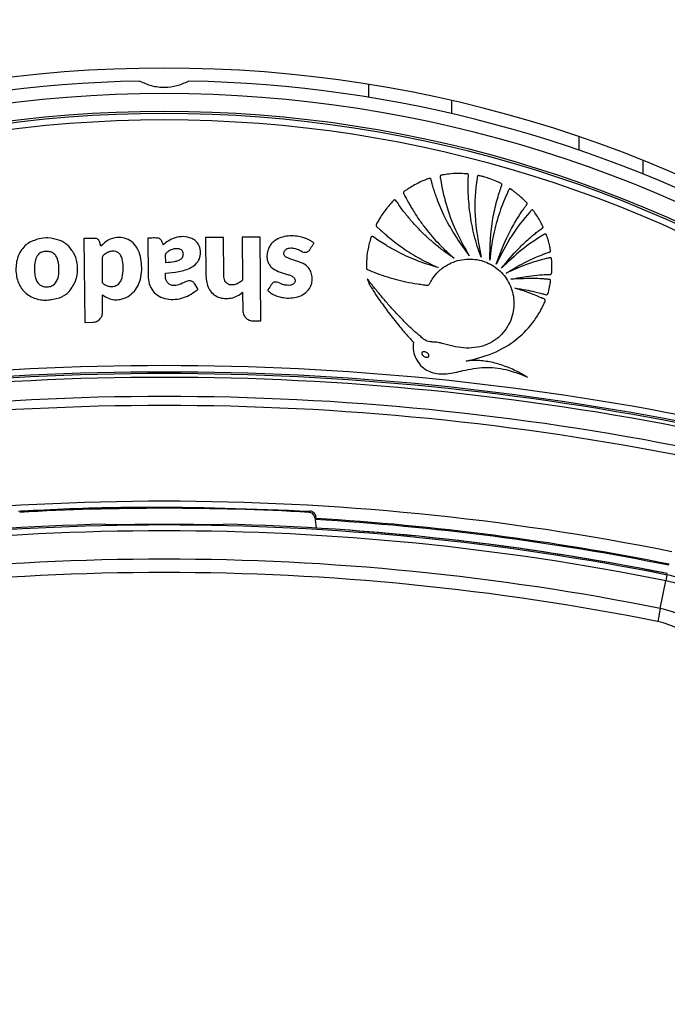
# Model space of a CAD drawing. Header units: millimetres. Extents: x 20 to 26560, y 16 to 18133.
# Tile 70 of 106: x 9076 to 9177, y 13320 to 13474. Entities that reach past the tile are written whole.
import ezdxf

# ---------------------------------------------------------------- set-up
doc = ezdxf.new("R2010")
doc.units = ezdxf.units.MM
doc.header["$LTSCALE"] = 2
doc.layers.add('COMPONENT_GEOMETRY', color=7, linetype='Continuous')
doc.styles.add('SLDTEXTSTYLE0', font='TXT', dxfattribs={"width": 0.75})
doc.dimstyles.new('SLDDIMSTYLE1', dxfattribs={"dimtxt": 150, "dimasz": 6.604, "dimexe": 0, "dimexo": 0.0625, "dimgap": 37.5, "dimtad": 0, "dimtih": 1, "dimtoh": 1, "dimdec": 0, "dimrnd": 1e-09, "dimzin": 12, "dimdsep": 46, "dimtxsty": 'SLDTEXTSTYLE0', "dimsah": 1, "dimcen": 0.09, "dimadec": 0, "dimazin": 3, "dimtfac": 1, "dimtdec": 0, "dimtofl": 0, "dimtmove": 0, "dimatfit": 3, "dimfxl": 1, "dimfrac": 2, "dimtolj": 1, "dimtzin": 12, "dimarcsym": 0})

# ---------------------------------------------------------------- blocks, each defined once
blk = doc.blocks.new('_D_1')
at = {"layer": 'COMPONENT_GEOMETRY', "color": 7}
for p, q in [((8687.52, 18132.79), (8641.82, 18132.79)), ((8641.82, 18132.79), (8641.82, 17894.67)), ((9509.4, 18132.79), (9555.1, 18132.79)), ((9555.1, 18132.79), (9555.1, 17894.67)), ((1221.17, 13266.97), (1221.17, 17923.1)), ((16975.75, 13266.97), (16975.75, 17923.1)), ((1221.17, 17916.75), (8573.81, 17916.75)), ((16975.75, 17916.75), (9623.11, 17916.75)), ((8641.82, 17894.67), (8687.52, 17894.67)), ((9555.1, 17894.67), (9509.4, 17894.67))]:
    blk.add_line(p, q, dxfattribs=at)
for points in [[(1221.17, 17916.75), (1227.77, 17915.73), (1227.77, 17917.77)], [(16975.75, 17916.75), (16969.15, 17917.77), (16969.15, 17915.73)]]:
    blk.add_solid(points, dxfattribs=at)
at = {"layer": 'COMPONENT_GEOMETRY', "color": 7, "char_height": 150, "attachment_point": 1, "style": 'SLDTEXTSTYLE0'}
for s, insert in [('25\'10.13"', (8687.52, 18088.03)), ('7877mm', (8689.29, 17863.6))]:
    blk.add_mtext(s, dxfattribs=dict(at, insert=insert))

msp = doc.modelspace()

# ---------------------------------------------------------------- linework, layer by layer
at = {"color": 8, "linetype": 'Continuous', "lineweight": 25}
for p, q in [((9130.46, 13463.88), (9130.46, 13461.86)), ((9173.46, 13451.99), (9173.46, 13449.84))]:
    msp.add_line(p, q, dxfattribs=at)
at = {"color": 7, "linetype": 'Continuous', "lineweight": 25}
for p, q in [((9143.46, 13461.36), (9143.46, 13459.3)), ((9163.46, 13453.57), (9163.46, 13455.69)), ((9087.62, 13439.72), (9085.87, 13439.7)), ((9085.87, 13439.7), (9085.99, 13426.57)), ((9095.86, 13439.79), (9095.91, 13433.89)), ((9107.75, 13439.89), (9104.93, 13439.87)), ((9104.93, 13439.87), (9104.98, 13433.87)), ((9107.8, 13433.89), (9107.75, 13439.89)), ((9113.49, 13439.94), (9110.66, 13439.92)), ((9110.66, 13439.92), (9110.72, 13433.18)), ((9113.6, 13426.81), (9113.49, 13439.94)), ((9088.54, 13438.53), (9088.31, 13439.25)), ((9103.75, 13431.73), (9103.24, 13432.61)), ((9088.79, 13428.2), (9088.77, 13430.88)), ((9110.74, 13431.31), (9110.76, 13428.4)), ((9085.99, 13426.57), (9087.2, 13426.58)), ((9112.4, 13426.8), (9113.6, 13426.81)), ((9089.19, 13394.85), (9089.12, 13394.92)), ((9107.8, 13394.92), (9107.73, 13394.85)), ((9122.06, 13395.92), (9122.09, 13395.66)), ((9122.24, 13395.83), (9122.09, 13395.66)), ((9122.09, 13395.66), (9122.26, 13394.32)), ((9177.25, 13386.97), (9177.07, 13386.07)), ((9177.25, 13386.97), (9177.3, 13387.19)), ((9176.2, 13381.71), (9177.07, 13386.07)), ((9176.2, 13381.71), (9175.79, 13379.67))]:
    msp.add_line(p, q, dxfattribs=at)
at = {"color": 7, "linetype": 'Continuous', "lineweight": 25, "flags": 128}
for points in [[(9121.3, 13396.99), (9121.27, 13396.95), (9121.15, 13396.82), (9121.12, 13396.79)], [(9122.06, 13395.92), (9122.15, 13396.02), (9122.23, 13396.1)]]:
    msp.add_lwpolyline(points, dxfattribs=at)
at = {"color": 7, "linetype": 'Continuous', "lineweight": 25}
for centre, radius, start, end in [((9098.46, 13264.43), 202, 20.4268, 159.5732), ((9098.46, 13264.43), 200, 91.0906, 118.9094), ((9098.46, 13264.43), 200, 61.0906, 88.9094), ((9098.46, 13264.43), 198, 20.8585, 159.1415), ((9098.46, 13264.43), 195.2, 21.1724, 158.8276), ((9080.54, 13435.48), 4.22, 45.8724, 50.6271), ((9080.4, 13434.65), 4.53, 297.806, 301.2072), ((9098.46, 12995.03), 424.76, 78.6328, 101.3672), ((9098.46, 12995.03), 423.76, 78.6328, 101.3672), ((9098.46, 12995.03), 423.51, 78.6328, 101.3672), ((9098.46, 12995.03), 422.92, 78.6328, 101.3672), ((9098.46, 12995.03), 419.92, 78.6328, 101.3672), ((9098.46, 12995.03), 418.51, 78.6328, 101.3672), ((9098.46, 12995.03), 403.5, 78.6328, 101.3672), ((9098.46, 12996.03), 401.4, 86.7638, 93.2362), ((9098.46, 12995.03), 400, 91.3375, 101.3672), ((9098.46, 12995.03), 399.78, 78.6328, 101.3672), ((9098.46, 12995.03), 399.86, 89.2454, 90.7546), ((9098.46, 12995.03), 400, 78.6328, 88.6625), ((9098.46, 12995.03), 401.33, 78.6328, 86.6247), ((9098.46, 12995.03), 401.5, 78.6328, 86.604), ((9098.46, 12995.03), 398.86, 78.6328, 101.3672), ((9098.46, 12995.03), 400, 78.6328, 85.8526), ((9098.46, 12995.03), 394.42, 78.6328, 101.3672), ((9098.46, 12995.03), 392.33, 78.6328, 101.3672), ((9173.36, 13367.58), 19.78, 45, 78.6328), ((9173.36, 13367.58), 18.86, 45, 78.6328), ((9173.36, 13367.58), 14.42, 45, 78.6328), ((9173.36, 13367.58), 12.33, 45, 78.6328)]:
    msp.add_arc(centre, radius, start, end, dxfattribs=at)
at = {"color": 8, "linetype": 'Continuous', "lineweight": 25}
for radius, start, end in [(194.87, 21.2097, 158.7903), (193.87, 21.3244, 158.6756)]:
    msp.add_arc((9098.46, 13264.43), radius, start, end, dxfattribs=at)
at = {"color": 7, "linetype": 'Continuous', "lineweight": 25}
for points, knots in [([(9094.65, 13464.4), (9095.24, 13464.13), (9096.42, 13463.59), (9098.49, 13463.35), (9100.55, 13463.61), (9101.68, 13464.13), (9102.27, 13464.4)], [0, 0, 0, 0, 0.25434, 0.510225, 0.74435, 1, 1, 1, 1]), ([(9146.27, 13436.99), (9144.89, 13438.95), (9142.9, 13441.77), (9141.47, 13445.22), (9140.93, 13446.73), (9140.68, 13447.51), (9140.44, 13448.22), (9140.36, 13448.73), (9140.26, 13449), (9140.2, 13449.11), (9140.08, 13449.16), (9139.83, 13449.11), (9139.43, 13448.92), (9138.64, 13448.62), (9137.76, 13448.17), (9136.93, 13447.69), (9136.41, 13447.31), (9136.08, 13447.14), (9135.96, 13446.98), (9135.93, 13446.85), (9136.08, 13446.52), (9136.39, 13445.98), (9136.77, 13445.27), (9137.21, 13444.52), (9137.73, 13443.67), (9138.47, 13442.55), (9139.72, 13440.86), (9141.49, 13438.8), (9143.08, 13437.35), (9143.87, 13436.63)], [0, 0, 0, 0, 0.226718, 0.326617, 0.352803, 0.378996, 0.4052, 0.423578, 0.427974, 0.432067, 0.43542, 0.439009, 0.45551, 0.47762, 0.518825, 0.549936, 0.567789, 0.580796, 0.58381, 0.586672, 0.592895, 0.616517, 0.647493, 0.669087, 0.698685, 0.742291, 0.796477, 0.898237, 1, 1, 1, 1]), ([(9148.1, 13436.81), (9147.9, 13437.37), (9147.5, 13438.5), (9147.03, 13440.22), (9146.65, 13441.97), (9146.36, 13443.73), (9146.17, 13445.51), (9146.08, 13447.29), (9146.11, 13448.6), (9146.11, 13449.4), (9146.16, 13449.63), (9146.12, 13449.76), (9146.07, 13449.81), (9145.96, 13449.87), (9145.44, 13449.87), (9144.46, 13449.94), (9143.23, 13449.85), (9142.33, 13449.73), (9141.91, 13449.65), (9141.78, 13449.6), (9141.73, 13449.55), (9141.7, 13449.48), (9141.69, 13449.37), (9141.71, 13449.26), (9141.73, 13449.16), (9141.74, 13449.1), (9141.74, 13449.07), (9141.75, 13449.06), (9141.75, 13449.06), (9141.75, 13449.05), (9141.75, 13449.05), (9141.75, 13449.05), (9141.75, 13449.05), (9141.96, 13447.72), (9142.57, 13445), (9144.03, 13440.91), (9145.51, 13438.32), (9146.27, 13436.99)], [0, 0, 0, 0, 0.057426, 0.114826, 0.172211, 0.229592, 0.286977, 0.344377, 0.401806, 0.412893, 0.421478, 0.424076, 0.425858, 0.427738, 0.436262, 0.474569, 0.523369, 0.554574, 0.56231, 0.564903, 0.567089, 0.56915, 0.572812, 0.576881, 0.580591, 0.582187, 0.582872, 0.58317, 0.5833, 0.583357, 0.583382, 0.583393, 0.583398, 0.583402, 0.713102, 0.851978, 1, 1, 1, 1]), ([(9149.46, 13436.32), (9149.53, 13438.51), (9149.62, 13441.66), (9150.44, 13445.14), (9150.87, 13446.62), (9151.12, 13447.34), (9151.24, 13447.77), (9151.39, 13448.05), (9151.38, 13448.22), (9151.3, 13448.33), (9151.02, 13448.47), (9150.43, 13448.72), (9149.62, 13449.05), (9148.8, 13449.32), (9148.22, 13449.47), (9147.89, 13449.56), (9147.72, 13449.59), (9147.61, 13449.57), (9147.54, 13449.48), (9147.52, 13449.38), (9147.51, 13449.3), (9147.5, 13449.24), (9147.5, 13449.22), (9147.49, 13449.21), (9147.49, 13449.21), (9147.49, 13449.2), (9147.49, 13449.2), (9147.49, 13449.2), (9147.49, 13449.2), (9147.21, 13447.28), (9146.93, 13443.09), (9147.69, 13438.99), (9148.1, 13436.81)], [0, 0, 0, 0, 0.225553, 0.324918, 0.368667, 0.38586, 0.403056, 0.414898, 0.417663, 0.420662, 0.427984, 0.450147, 0.487433, 0.517652, 0.539746, 0.549342, 0.553137, 0.557092, 0.560365, 0.563982, 0.567438, 0.568972, 0.56964, 0.569931, 0.570059, 0.570115, 0.57014, 0.57015, 0.570155, 0.570159, 0.77153, 1, 1, 1, 1]), ([(9150.48, 13435.7), (9151.15, 13437.5), (9152.13, 13440.1), (9153.74, 13442.79), (9154.49, 13443.93), (9154.87, 13444.47), (9155.09, 13444.8), (9155.28, 13445), (9155.33, 13445.15), (9155.33, 13445.22), (9155.3, 13445.29), (9155.22, 13445.39), (9155.04, 13445.56), (9154.64, 13445.95), (9154.06, 13446.48), (9153.39, 13446.99), (9152.98, 13447.32), (9152.76, 13447.46), (9152.68, 13447.49), (9152.6, 13447.5), (9152.54, 13447.47), (9152.44, 13447.38), (9152.38, 13447.24), (9152.33, 13447.11), (9152.31, 13447.06), (9152.3, 13447.04), (9152.3, 13447.03), (9152.3, 13447.03), (9152.3, 13447.02), (9152.3, 13447.02), (9152.3, 13447.02), (9152.3, 13447.02), (9151.82, 13446), (9150.95, 13443.79), (9149.94, 13440.21), (9149.62, 13437.65), (9149.46, 13436.32)], [0, 0, 0, 0, 0.221218, 0.318628, 0.361529, 0.378392, 0.39526, 0.406999, 0.409707, 0.412374, 0.415346, 0.417923, 0.427889, 0.443092, 0.483276, 0.518157, 0.540037, 0.544161, 0.547903, 0.550197, 0.552664, 0.555265, 0.565387, 0.569719, 0.571381, 0.572047, 0.572325, 0.572445, 0.572497, 0.57252, 0.57253, 0.572534, 0.572538, 0.702949, 0.845438, 1, 1, 1, 1]), ([(9143.87, 13436.63), (9143.39, 13436.96), (9142.44, 13437.61), (9141.08, 13438.67), (9139.77, 13439.81), (9138.53, 13441.01), (9137.34, 13442.28), (9136.25, 13443.62), (9135.35, 13444.73), (9134.93, 13445.51), (9134.69, 13445.73), (9134.63, 13445.76), (9134.55, 13445.76), (9134.45, 13445.72), (9134.12, 13445.44), (9133.79, 13444.99), (9133.23, 13444.34), (9132.74, 13443.69), (9132.33, 13443.05), (9132.06, 13442.59), (9131.89, 13442.27), (9131.72, 13442.03), (9131.64, 13441.83), (9131.67, 13441.71), (9131.78, 13441.53), (9132.09, 13441.3), (9132.48, 13440.93), (9132.97, 13440.49), (9133.65, 13439.9), (9134.62, 13439.12), (9136.26, 13437.92), (9138.52, 13436.5), (9140.44, 13435.6), (9141.4, 13435.15)], [0, 0, 0, 0, 0.05771, 0.11539, 0.173053, 0.230709, 0.288371, 0.346051, 0.403765, 0.431524, 0.433822, 0.435859, 0.437913, 0.441817, 0.446383, 0.480892, 0.497728, 0.531857, 0.561892, 0.573691, 0.585489, 0.597662, 0.603357, 0.606247, 0.609835, 0.624207, 0.643874, 0.663907, 0.689821, 0.734639, 0.787656, 0.89382, 1, 1, 1, 1]), ([(9151.31, 13435.06), (9152.19, 13436.12), (9153.54, 13437.77), (9155.4, 13439.51), (9156.49, 13440.41), (9157.15, 13440.96), (9157.57, 13441.21), (9157.76, 13441.39), (9157.8, 13441.45), (9157.82, 13441.5), (9157.82, 13441.56), (9157.78, 13441.66), (9157.69, 13441.85), (9157.45, 13442.3), (9157.09, 13442.96), (9156.64, 13443.61), (9156.37, 13444.01), (9156.25, 13444.15), (9156.2, 13444.19), (9156.15, 13444.2), (9156.09, 13444.2), (9155.98, 13444.15), (9155.89, 13444.04), (9155.81, 13443.93), (9155.77, 13443.89), (9155.76, 13443.87), (9155.75, 13443.87), (9155.75, 13443.86), (9155.75, 13443.86), (9155.75, 13443.86), (9155.75, 13443.86), (9155.75, 13443.86), (9154.74, 13442.73), (9152.73, 13440.15), (9151.26, 13437.25), (9150.48, 13435.7)], [0, 0, 0, 0, 0.181563, 0.281452, 0.336766, 0.368324, 0.39543, 0.400295, 0.402717, 0.404776, 0.406735, 0.41078, 0.419527, 0.434462, 0.477332, 0.519899, 0.538335, 0.541449, 0.544399, 0.546346, 0.548841, 0.551627, 0.562442, 0.56711, 0.56892, 0.56965, 0.569956, 0.570088, 0.570146, 0.570171, 0.570182, 0.570187, 0.57019, 0.771132, 1, 1, 1, 1]), ([(9078.83, 13439.68), (9078.18, 13439.47), (9076.89, 13439.04), (9075.58, 13437.36), (9075.11, 13435.33), (9075.31, 13433.25), (9076.28, 13431.38), (9078.04, 13430.26), (9080.07, 13429.93), (9081.37, 13430.25), (9082.03, 13430.42)], [0, 0, 0, 0, 0.125115, 0.247908, 0.375235, 0.504206, 0.628862, 0.752358, 0.876174, 1, 1, 1, 1]), ([(9081.95, 13439.47), (9081.38, 13439.63), (9080.35, 13439.91), (9079.3, 13439.75), (9078.83, 13439.68)], [0, 0, 0, 0, 0.556174, 1, 1, 1, 1]), ([(9083.22, 13438.74), (9083, 13438.91), (9082.6, 13439.2), (9082.15, 13439.39), (9081.95, 13439.47)], [0, 0, 0, 0, 0.558522, 1, 1, 1, 1]), ([(9088.31, 13439.25), (9088.28, 13439.33), (9088.21, 13439.48), (9088.03, 13439.63), (9087.83, 13439.71), (9087.69, 13439.71), (9087.62, 13439.72)], [0, 0, 0, 0, 0.2863817, 0.5469728, 0.7602736, 1, 1, 1, 1]), ([(9088.77, 13430.88), (9089.07, 13430.68), (9089.64, 13430.31), (9090.61, 13430.08), (9091.69, 13430.14), (9092.81, 13430.58), (9094.23, 13431.76), (9095.05, 13434.07), (9094.9, 13436.45), (9094.3, 13438.25), (9093.4, 13439.28), (9092.26, 13439.86), (9090.96, 13439.93), (9089.61, 13439.54), (9088.89, 13438.86), (9088.54, 13438.53)], [0, 0, 0, 0, 0.055258, 0.105084, 0.152353, 0.221467, 0.289225, 0.434772, 0.581097, 0.654681, 0.726143, 0.788399, 0.848465, 0.92497, 1, 1, 1, 1]), ([(9098.3, 13438.73), (9098.25, 13438.87), (9098.14, 13439.19), (9097.92, 13439.6), (9097.54, 13439.78), (9097.17, 13439.8), (9096.6, 13439.8), (9096.16, 13439.79), (9095.86, 13439.79)], [0, 0, 0, 0, 0.153808, 0.342505, 0.433346, 0.55862, 0.702766, 1, 1, 1, 1]), ([(9098.65, 13434.3), (9099.35, 13434.35), (9100.73, 13434.46), (9102.44, 13434.96), (9103.58, 13435.8), (9104.13, 13436.73), (9104.19, 13437.81), (9103.9, 13438.72), (9103.39, 13439.37), (9102.57, 13439.85), (9101.45, 13440.09), (9100.15, 13439.9), (9099.1, 13439.4), (9098.55, 13438.93), (9098.3, 13438.73)], [0, 0, 0, 0, 0.1432446, 0.2863, 0.3585625, 0.4297302, 0.5016525, 0.5733303, 0.6211799, 0.6688828, 0.7652225, 0.8510936, 0.9344254, 1, 1, 1, 1]), ([(9120.79, 13437.58), (9120.94, 13437.67), (9121.22, 13437.82), (9121.44, 13438.26), (9121.64, 13438.57), (9121.81, 13438.79), (9121.87, 13438.91), (9121.88, 13438.98), (9121.88, 13439.01), (9121.85, 13439.06), (9121.68, 13439.16), (9121.19, 13439.54), (9120.32, 13439.87), (9119.21, 13440.11), (9118.14, 13440.17), (9117.01, 13440), (9116.06, 13439.61), (9115.34, 13439.05), (9114.88, 13438.38), (9114.6, 13437.62), (9114.52, 13436.88), (9114.62, 13436.23), (9114.85, 13435.68), (9115.16, 13435.29), (9115.72, 13434.82), (9116.63, 13434.4), (9117.66, 13434.14), (9118.41, 13433.88), (9118.79, 13433.63), (9118.97, 13433.31), (9118.98, 13433.02), (9118.87, 13432.75), (9118.62, 13432.51), (9118.21, 13432.38), (9117.64, 13432.36), (9116.91, 13432.52), (9116.34, 13432.85), (9115.86, 13432.91), (9115.64, 13432.88), (9115.44, 13432.77), (9115.35, 13432.65), (9115.3, 13432.58)], [0, 0, 0, 0, 0.0226997, 0.0437807, 0.0651433, 0.0741256, 0.0817262, 0.0833343, 0.0846311, 0.0858322, 0.0903955, 0.1114956, 0.1724595, 0.2156944, 0.2679123, 0.3200274, 0.3712169, 0.4083671, 0.4448357, 0.4819066, 0.5187018, 0.5458623, 0.5728848, 0.5991847, 0.6140136, 0.6735535, 0.7353984, 0.7604841, 0.7834074, 0.7960694, 0.8098205, 0.8226733, 0.8348023, 0.8565729, 0.8796379, 0.9131136, 0.9588213, 0.9692333, 0.9789764, 0.9887696, 1, 1, 1, 1]), ([(9141.4, 13435.15), (9140.2, 13435.52), (9137.92, 13436.22), (9135.22, 13437.5), (9133.38, 13438.54), (9132.19, 13439.28), (9131.51, 13439.77), (9131.13, 13440.04), (9131.04, 13440.05), (9130.98, 13440.05), (9130.91, 13440), (9130.86, 13439.92), (9130.82, 13439.79), (9130.76, 13439.56), (9130.65, 13439.22), (9130.43, 13438.35), (9130.18, 13437.03), (9130.15, 13435.83), (9130.14, 13435.23)], [0, 0, 0, 0, 0.229182, 0.431712, 0.540852, 0.613251, 0.685771, 0.694462, 0.697028, 0.701156, 0.704891, 0.711452, 0.718649, 0.729129, 0.755851, 0.782573, 0.891294, 1, 1, 1, 1]), ([(9152.06, 13434.3), (9152.97, 13434.86), (9154.45, 13435.75), (9156.35, 13436.65), (9157.58, 13437.15), (9158.29, 13437.43), (9158.71, 13437.56), (9158.88, 13437.61), (9158.94, 13437.66), (9158.97, 13437.69), (9159, 13437.74), (9159.01, 13437.82), (9158.98, 13437.95), (9158.94, 13438.15), (9158.88, 13438.48), (9158.75, 13439.02), (9158.59, 13439.62), (9158.44, 13440.1), (9158.35, 13440.31), (9158.3, 13440.39), (9158.23, 13440.42), (9158.15, 13440.43), (9158.05, 13440.39), (9157.95, 13440.34), (9157.87, 13440.28), (9157.82, 13440.25), (9157.8, 13440.24), (9157.79, 13440.23), (9157.79, 13440.23), (9157.79, 13440.23), (9157.79, 13440.23), (9157.79, 13440.23), (9157.79, 13440.23), (9156.65, 13439.54), (9154.35, 13437.98), (9152.35, 13436.06), (9151.31, 13435.06)], [0, 0, 0, 0, 0.165667, 0.266279, 0.325785, 0.370092, 0.385201, 0.394149, 0.396289, 0.398331, 0.400329, 0.404851, 0.409546, 0.422041, 0.435842, 0.460922, 0.507787, 0.532654, 0.538534, 0.542969, 0.546556, 0.550022, 0.555764, 0.56218, 0.567863, 0.570218, 0.571206, 0.57163, 0.571814, 0.571894, 0.57193, 0.571945, 0.571952, 0.571957, 0.777413, 1, 1, 1, 1]), ([(9083.55, 13431.4), (9083.96, 13431.99), (9084.82, 13433.19), (9084.94, 13435.29), (9084.55, 13437.16), (9083.83, 13438.06), (9083.48, 13438.51)], [0, 0, 0, 0, 0.274692, 0.559989, 0.783639, 1, 1, 1, 1]), ([(9098.64, 13435.97), (9099.12, 13435.99), (9099.8, 13436.02), (9100.62, 13436.25), (9101.05, 13436.47), (9101.32, 13436.75), (9101.44, 13437.03), (9101.46, 13437.33), (9101.41, 13437.62), (9101.26, 13437.87), (9100.95, 13438.06), (9100.46, 13438.13), (9099.84, 13438.08), (9099.44, 13437.89), (9099.25, 13437.8)], [0, 0, 0, 0, 0.235346, 0.328382, 0.417623, 0.466597, 0.514368, 0.562572, 0.611927, 0.656748, 0.699407, 0.787981, 0.894127, 1, 1, 1, 1]), ([(9115.3, 13432.58), (9115.22, 13432.46), (9115.08, 13432.25), (9114.93, 13431.99), (9114.82, 13431.84), (9114.77, 13431.74), (9114.71, 13431.67), (9114.68, 13431.62), (9114.67, 13431.59), (9114.68, 13431.57), (9114.7, 13431.54), (9114.74, 13431.49), (9114.82, 13431.44), (9114.89, 13431.39), (9114.93, 13431.35), (9114.95, 13431.34), (9114.95, 13431.34), (9114.95, 13431.34), (9114.96, 13431.34), (9114.96, 13431.34), (9114.96, 13431.34), (9114.96, 13431.34), (9115.16, 13431.17), (9115.61, 13430.89), (9116.35, 13430.6), (9117.61, 13430.32), (9119.07, 13430.39), (9120.48, 13431.02), (9121.23, 13431.79), (9121.61, 13432.67), (9121.69, 13433.52), (9121.53, 13434.35), (9121.08, 13435.18), (9120.4, 13435.74), (9119.67, 13436.04), (9118.86, 13436.31), (9118.05, 13436.51), (9117.43, 13436.87), (9117.24, 13437.14), (9117.19, 13437.37), (9117.22, 13437.59), (9117.31, 13437.79), (9117.45, 13437.96), (9117.66, 13438.11), (9118.05, 13438.24), (9118.63, 13438.26), (9119.31, 13438.09), (9119.85, 13437.8), (9120.34, 13437.54), (9120.64, 13437.57), (9120.79, 13437.58)], [0, 0, 0, 0, 0.02143, 0.03659, 0.04326, 0.048501, 0.053298, 0.055333, 0.05669, 0.057715, 0.059018, 0.061584, 0.067097, 0.072439, 0.074302, 0.07497, 0.07523, 0.075338, 0.075384, 0.075404, 0.075412, 0.075416, 0.075419, 0.1135, 0.151621, 0.189735, 0.300253, 0.355325, 0.410289, 0.451884, 0.492381, 0.532415, 0.57238, 0.627014, 0.65651, 0.685842, 0.751173, 0.776718, 0.787318, 0.798385, 0.809042, 0.81935, 0.82972, 0.840316, 0.856548, 0.889057, 0.921959, 0.957473, 0.978568, 1, 1, 1, 1]), ([(9079.99, 13437.7), (9079.75, 13437.68), (9079.26, 13437.64), (9078.71, 13437.25), (9078.42, 13436.79), (9078.27, 13436.36), (9078.09, 13435.46), (9078.05, 13434.44), (9078.29, 13433.39), (9078.6, 13432.74), (9079.17, 13432.28), (9079.88, 13432.11), (9080.63, 13432.16), (9081.03, 13432.42), (9081.24, 13432.55)], [0, 0, 0, 0, 0.081417, 0.162242, 0.213218, 0.264533, 0.315638, 0.520136, 0.601386, 0.678843, 0.757651, 0.838975, 0.920888, 1, 1, 1, 1]), ([(9081.24, 13432.55), (9081.46, 13432.87), (9081.93, 13433.52), (9081.97, 13434.86), (9081.92, 13435.99), (9081.6, 13436.88), (9081.2, 13437.37), (9080.62, 13437.66), (9080.2, 13437.69), (9079.99, 13437.7)], [0, 0, 0, 0, 0.177978, 0.367099, 0.611568, 0.706367, 0.804228, 0.900756, 1, 1, 1, 1]), ([(9091.28, 13437.48), (9091.14, 13437.56), (9090.85, 13437.72), (9090.34, 13437.74), (9089.85, 13437.66), (9089.42, 13437.47), (9089.07, 13437.23), (9088.72, 13436.92), (9088.72, 13436.32), (9088.73, 13434.98), (9088.74, 13433.77), (9088.75, 13432.82)], [0, 0, 0, 0, 0.0697682, 0.1420933, 0.215677, 0.285558, 0.3440214, 0.4047267, 0.4769931, 0.5880132, 1, 1, 1, 1]), ([(9088.75, 13432.82), (9088.89, 13432.69), (9089.15, 13432.45), (9089.66, 13432.24), (9090.19, 13432.16), (9090.79, 13432.24), (9091.36, 13432.59), (9091.89, 13433.45), (9092.07, 13434.78), (9091.99, 13436.07), (9091.71, 13437.03), (9091.42, 13437.33), (9091.28, 13437.48)], [0, 0, 0, 0, 0.067035, 0.13386, 0.200695, 0.268057, 0.355259, 0.441722, 0.633831, 0.8463, 0.924415, 1, 1, 1, 1]), ([(9099.25, 13437.8), (9099.1, 13437.69), (9098.9, 13437.56), (9098.7, 13437.37), (9098.56, 13437.11), (9098.65, 13436.62), (9098.64, 13436.2), (9098.64, 13435.97)], [0, 0, 0, 0, 0.256542, 0.334859, 0.397753, 0.663702, 1, 1, 1, 1]), ([(9130.14, 13435.23), (9130.13, 13435.16), (9130.13, 13435.07), (9130.16, 13434.96), (9130.22, 13434.89), (9130.36, 13434.82), (9130.77, 13434.67), (9131.66, 13434.29), (9133.57, 13433.62), (9135.82, 13433.02), (9137.84, 13432.62), (9138.99, 13432.52), (9139.57, 13432.35), (9139.94, 13432.45), (9140.05, 13432.62), (9140.24, 13432.98), (9140.62, 13433.66), (9141.16, 13434.28), (9141.66, 13434.75), (9142.21, 13435.21), (9143.5, 13436.04), (9145.75, 13436.66), (9148.43, 13436.34), (9150.71, 13435.12), (9152.42, 13433.18), (9153.34, 13430.69), (9153.27, 13427.85), (9151.99, 13425.14), (9149.52, 13423.04), (9146.2, 13422.32), (9143.64, 13422.79), (9141.99, 13423.3), (9141.16, 13423.47), (9140.31, 13423.49), (9139.45, 13423.64), (9138.81, 13424.21), (9138.32, 13424.61), (9138, 13424.89), (9137.86, 13425.01), (9137.8, 13425.07), (9137.77, 13425.09), (9137.76, 13425.1), (9137.75, 13425.11), (9137.75, 13425.11), (9137.75, 13425.11), (9137.32, 13425.49), (9136.48, 13426.29), (9135.27, 13427.52), (9134.09, 13428.8), (9132.95, 13430.1), (9131.84, 13431.43), (9130.95, 13432.52), (9130.44, 13433.17), (9130.28, 13433.36)], [0, 0, 0, 0, 0.0032966, 0.0044508, 0.0060127, 0.0076363, 0.0119341, 0.0277509, 0.0558597, 0.112253, 0.1432712, 0.1581401, 0.1693379, 0.1728137, 0.1760335, 0.1791851, 0.193339, 0.2142755, 0.2199719, 0.2268437, 0.2499978, 0.2958207, 0.3397938, 0.3804541, 0.4219633, 0.4652446, 0.5095626, 0.5594472, 0.6094064, 0.6653695, 0.7217958, 0.7365556, 0.751316, 0.7635258, 0.7793182, 0.7926307, 0.8053556, 0.8110719, 0.813587, 0.8146937, 0.8151806, 0.8153948, 0.8154891, 0.8155306, 0.8155488, 0.8155631, 0.8441793, 0.8728415, 0.9015416, 0.9302542, 0.9589401, 0.9875496, 1, 1, 1, 1]), ([(9152.78, 13433.33), (9153.71, 13433.51), (9155.2, 13433.81), (9157.03, 13434), (9158.1, 13434.07), (9158.67, 13434.09), (9158.96, 13434.08), (9159.09, 13434.13), (9159.14, 13434.19), (9159.16, 13434.24), (9159.18, 13434.37), (9159.22, 13434.63), (9159.23, 13435.15), (9159.21, 13435.72), (9159.19, 13436.21), (9159.17, 13436.46), (9159.15, 13436.57), (9159.13, 13436.62), (9159.1, 13436.66), (9159.04, 13436.7), (9158.93, 13436.71), (9158.68, 13436.66), (9158.08, 13436.51), (9156.94, 13436.21), (9154.83, 13435.54), (9153.16, 13434.8), (9152.06, 13434.3)], [0, 0, 0, 0, 0.173667, 0.277701, 0.336774, 0.369433, 0.380571, 0.39028, 0.392921, 0.395812, 0.399929, 0.415801, 0.444961, 0.493447, 0.520917, 0.534753, 0.538746, 0.542045, 0.544886, 0.547523, 0.554857, 0.563491, 0.595044, 0.666572, 0.779172, 1, 1, 1, 1]), ([(9095.91, 13433.89), (9095.94, 13433.46), (9096.01, 13432.61), (9096.62, 13431.45), (9097.61, 13430.59), (9099.28, 13430.06), (9101.57, 13430.24), (9103.03, 13431.23), (9103.75, 13431.73)], [0, 0, 0, 0, 0.123195, 0.246585, 0.369687, 0.493446, 0.748629, 1, 1, 1, 1]), ([(9103.24, 13432.61), (9103.18, 13432.68), (9103.08, 13432.83), (9102.85, 13432.99), (9102.6, 13433.08), (9102.04, 13433.12), (9101.32, 13432.65), (9100.46, 13432.36), (9099.72, 13432.34), (9099.22, 13432.51), (9098.89, 13432.86), (9098.62, 13433.45), (9098.64, 13433.95), (9098.65, 13434.3)], [0, 0, 0, 0, 0.043693, 0.087035, 0.130805, 0.173871, 0.347703, 0.520641, 0.609431, 0.697904, 0.762047, 0.837472, 1, 1, 1, 1]), ([(9104.98, 13433.87), (9105.06, 13433.18), (9105.17, 13432.14), (9106.01, 13431.03), (9106.9, 13430.48), (9107.92, 13430.27), (9108.94, 13430.34), (9109.94, 13430.66), (9110.47, 13431.09), (9110.74, 13431.31)], [0, 0, 0, 0, 0.248853, 0.373701, 0.498954, 0.624139, 0.749801, 0.874639, 1, 1, 1, 1]), ([(9110.72, 13433.18), (9110.51, 13433.01), (9110.12, 13432.69), (9109.49, 13432.46), (9108.93, 13432.41), (9108.5, 13432.52), (9108.16, 13432.76), (9107.93, 13433.08), (9107.83, 13433.49), (9107.81, 13433.77), (9107.8, 13433.89)], [0, 0, 0, 0, 0.20075, 0.371353, 0.491267, 0.615204, 0.694596, 0.793687, 0.904539, 1, 1, 1, 1]), ([(9130.28, 13433.36), (9130.39, 13433.06), (9130.57, 13432.56), (9131.01, 13431.89), (9131.54, 13431.04), (9132.39, 13429.78), (9133.65, 13428.04), (9135.04, 13426.27), (9136.26, 13424.83), (9136.96, 13424.03), (9137.3, 13423.68), (9137.39, 13423.57), (9137.44, 13423.51), (9137.47, 13423.48), (9137.49, 13423.46), (9137.52, 13423.43), (9137.51, 13423.37), (9137.5, 13423.28), (9137.47, 13423.11), (9137.47, 13422.88), (9137.47, 13422.65), (9137.48, 13422.51), (9137.48, 13422.45), (9137.48, 13422.42), (9137.49, 13422.41), (9137.49, 13422.4), (9137.49, 13422.4), (9137.49, 13422.4), (9137.49, 13422.4), (9137.52, 13421.97), (9137.73, 13421.13), (9138.38, 13420.04), (9139.27, 13419.22), (9140.7, 13418.52), (9142.8, 13418.41), (9145.52, 13419.09), (9148.07, 13419.56), (9150.34, 13419.5), (9151.9, 13419.21), (9153.22, 13418.83), (9154.3, 13418.45), (9154.99, 13418.16), (9155.35, 13417.98), (9155.38, 13417.97)], [0, 0, 0, 0, 0.02822, 0.047024, 0.072189, 0.117124, 0.182915, 0.263094, 0.318189, 0.351119, 0.358364, 0.361518, 0.363967, 0.364769, 0.365681, 0.366458, 0.368426, 0.370883, 0.374355, 0.383843, 0.39149, 0.394855, 0.396335, 0.396987, 0.397274, 0.3974, 0.397455, 0.39748, 0.39749, 0.397499, 0.435527, 0.473257, 0.509719, 0.541957, 0.613525, 0.690941, 0.79256, 0.84284, 0.893244, 0.933507, 0.964789, 0.996041, 1, 1, 1, 1]), ([(9153.4, 13431.94), (9153.98, 13431.85), (9155.03, 13431.7), (9156.36, 13431.42), (9157.23, 13431.2), (9157.73, 13431.07), (9158.04, 13430.99), (9158.25, 13430.9), (9158.41, 13430.9), (9158.46, 13430.92), (9158.5, 13430.96), (9158.65, 13431.19), (9158.75, 13431.68), (9158.87, 13432.25), (9158.96, 13432.69), (9159.01, 13432.93), (9159.02, 13433.09), (9159.01, 13433.17), (9158.98, 13433.23), (9158.91, 13433.27), (9158.77, 13433.31), (9158.43, 13433.33), (9157.73, 13433.41), (9155.8, 13433.48), (9154.09, 13433.39), (9152.78, 13433.33)], [0, 0, 0, 0, 0.1276982, 0.2301601, 0.2967053, 0.322542, 0.3418764, 0.3671977, 0.3710425, 0.374711, 0.3786695, 0.3834915, 0.4343046, 0.4854788, 0.5104056, 0.5314642, 0.5387016, 0.5445657, 0.5490734, 0.5540755, 0.5600707, 0.5802081, 0.62816, 0.7140571, 1, 1, 1, 1]), ([(9145.79, 13420.5), (9147.2, 13420.86), (9150.03, 13421.56), (9153.75, 13423.74), (9156.09, 13426.23), (9157.26, 13428.07), (9157.69, 13428.91), (9157.89, 13429.32), (9158.01, 13429.6), (9158.13, 13429.82), (9158.18, 13429.99), (9158.16, 13430.09), (9158.1, 13430.18), (9157.97, 13430.26), (9157.8, 13430.33), (9157.65, 13430.38), (9157.25, 13430.54), (9156.47, 13430.89), (9155.1, 13431.41), (9154.02, 13431.74), (9153.4, 13431.94)], [0, 0, 0, 0, 0.202229, 0.40583, 0.591312, 0.672977, 0.708933, 0.723066, 0.737203, 0.751346, 0.758346, 0.76153, 0.764796, 0.773005, 0.782354, 0.789655, 0.796108, 0.841429, 0.909394, 1, 1, 1, 1]), ([(9082.03, 13430.42), (9082.12, 13430.46), (9082.29, 13430.53), (9082.45, 13430.61), (9082.52, 13430.64)], [0, 0, 0, 0, 0.563954, 1, 1, 1, 1]), ([(9082.75, 13430.78), (9082.91, 13430.88), (9083.19, 13431.06), (9083.44, 13431.29), (9083.55, 13431.4)], [0, 0, 0, 0, 0.561208, 1, 1, 1, 1]), ([(9087.2, 13426.58), (9087.44, 13426.61), (9087.91, 13426.68), (9088.43, 13427.11), (9088.74, 13427.64), (9088.78, 13428.01), (9088.79, 13428.2)], [0, 0, 0, 0, 0.283705, 0.557917, 0.775026, 1, 1, 1, 1]), ([(9110.76, 13428.4), (9110.8, 13428.16), (9110.86, 13427.69), (9111.3, 13427.17), (9111.83, 13426.85), (9112.21, 13426.82), (9112.4, 13426.8)], [0, 0, 0, 0, 0.283705, 0.557917, 0.775026, 1, 1, 1, 1]), ([(9138.84, 13421.83), (9138.83, 13421.81), (9138.81, 13421.76), (9138.81, 13421.67), (9138.83, 13421.59), (9138.9, 13421.47), (9139.02, 13421.35), (9139.2, 13421.22), (9139.4, 13421.14), (9139.61, 13421.09), (9139.76, 13421.11), (9139.86, 13421.17), (9139.9, 13421.22), (9139.91, 13421.24)], [0, 0, 0, 0, 0.054064, 0.106543, 0.161595, 0.221254, 0.354546, 0.500182, 0.645922, 0.779485, 0.893724, 0.946168, 1, 1, 1, 1]), ([(9139.91, 13421.24), (9139.92, 13421.27), (9139.95, 13421.32), (9139.94, 13421.44), (9139.88, 13421.58), (9139.73, 13421.73), (9139.55, 13421.85), (9139.35, 13421.94), (9139.15, 13421.98), (9138.99, 13421.96), (9138.89, 13421.9), (9138.86, 13421.86), (9138.84, 13421.83)], [0, 0, 0, 0, 0.054152, 0.106755, 0.220928, 0.354231, 0.499771, 0.645409, 0.778973, 0.893409, 0.946014, 1, 1, 1, 1]), ([(9155.38, 13417.97), (9154.77, 13418.32), (9153.53, 13419.03), (9151.55, 13419.85), (9149.47, 13420.43), (9147.7, 13420.62), (9146.47, 13420.6), (9145.96, 13420.53), (9145.79, 13420.5)], [0, 0, 0, 0, 0.209784, 0.422933, 0.635761, 0.846744, 0.951153, 1, 1, 1, 1]), ([(9075.62, 13396.99), (9076.63, 13397.04), (9082.97, 13397.39), (9098.2, 13397.87), (9112.42, 13397.33), (9121.3, 13396.99)], [0, 0, 0, 0, 0.0665244, 0.4166659, 1, 1, 1, 1]), ([(9122.06, 13395.92), (9122.03, 13396.04), (9121.97, 13396.28), (9121.74, 13396.55), (9121.46, 13396.74), (9121.23, 13396.77), (9121.12, 13396.79)], [0, 0, 0, 0, 0.270486, 0.513639, 0.75682, 1, 1, 1, 1]), ([(9122.23, 13396.1), (9122.21, 13396.2), (9122.18, 13396.36), (9122.01, 13396.65), (9121.78, 13396.85), (9121.53, 13396.96), (9121.36, 13396.98), (9121.3, 13396.99)], [0, 0, 0, 0, 0.304041, 0.505623, 0.708168, 0.890585, 1, 1, 1, 1]), ([(9093.19, 13394.86), (9092.74, 13394.85), (9091.85, 13394.84), (9090.65, 13394.83), (9089.74, 13394.83), (9089.27, 13394.84), (9089.22, 13394.85), (9089.19, 13394.85)], [0, 0, 0, 0, 0.217103, 0.434207, 0.651285, 0.868325, 1, 1, 1, 1]), ([(9107.73, 13394.85), (9107.67, 13394.85), (9107.57, 13394.83), (9106.86, 13394.83), (9105.83, 13394.83), (9104.72, 13394.85), (9104, 13394.85), (9103.73, 13394.86)], [0, 0, 0, 0, 0.2170511, 0.4341034, 0.6511343, 0.8681856, 1, 1, 1, 1]), ([(9122.24, 13395.83), (9122.25, 13395.85), (9122.25, 13395.89), (9122.23, 13396.05), (9122.23, 13396.1)], [0, 0, 0, 0, 0.649892, 1, 1, 1, 1])]:
    msp.add_open_spline(points, degree=3, knots=knots, dxfattribs=at)

# ---------------------------------------------------------------- dimensions: what is measured, and where the dimension line sits
at = {"layer": 'COMPONENT_GEOMETRY', "color": 7}
dim = msp.add_linear_dim(base=(16975.75, 17916.75), p1=(1221.17, 13264.43), p2=(16975.75, 13264.43), angle=0, dimstyle='SLDDIMSTYLE1', dxfattribs=at)
dim.commit()
dim.dimension.update_dxf_attribs({"geometry": '_D_1', "text_midpoint": (9098.46, 17916.75), "dimtype": 160})

doc.saveas('drawing.dxf')
